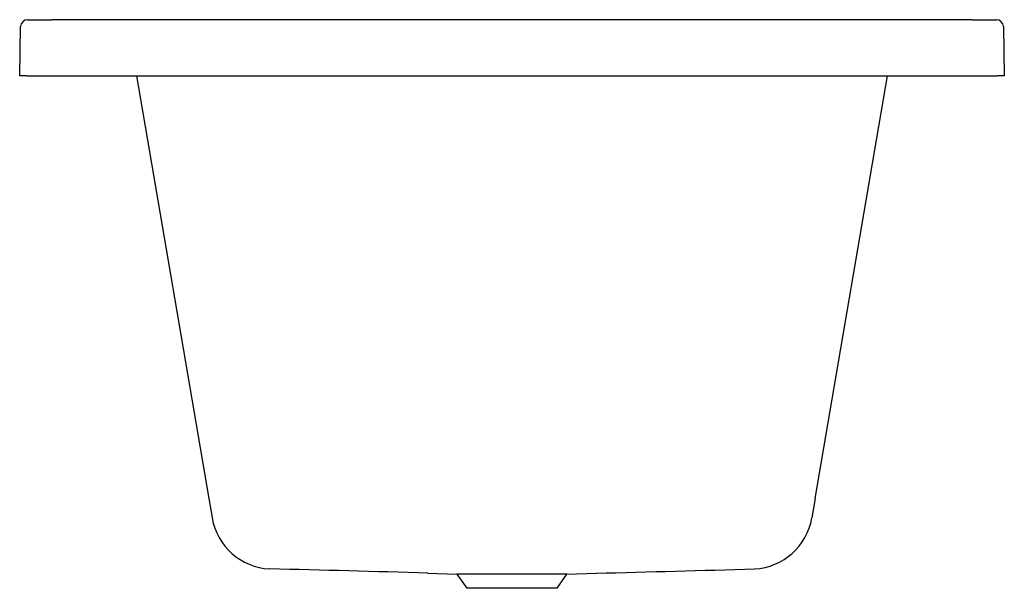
# Model space of a CAD drawing. Header units: millimetres. Extents: x 5056.872 to 5057.573, y 4435.485 to 4435.89.
import ezdxf

# ---------------------------------------------------------------- set-up
doc = ezdxf.new("R2010")
doc.units = ezdxf.units.MM
doc.layers.add('SANINDUSA', color=3, linetype='Continuous')

msp = doc.modelspace()

# ---------------------------------------------------------------- linework, layer by layer
at = {"layer": 'SANINDUSA'}
for p, q in [((5056.87195, 4435.84999), (5056.87257, 4435.88507)), ((5056.87762, 4435.88999), (5056.89502, 4435.8899)), ((5057.55028, 4435.8899), (5056.89502, 4435.8899)), ((5057.55028, 4435.8899), (5057.56769, 4435.88999)), ((5057.57274, 4435.88507), (5057.57335, 4435.84999)), ((5056.87695, 4435.84999), (5056.87195, 4435.84999)), ((5056.87695, 4435.84999), (5057.56835, 4435.84999)), ((5056.95515, 4435.84999), (5057.00663, 4435.54922)), ((5057.43868, 4435.54922), (5057.49015, 4435.84999)), ((5057.57335, 4435.84999), (5057.56835, 4435.84999)), ((5057.00663, 4435.54922), (5057.00896, 4435.53557)), ((5057.43868, 4435.54922), (5057.43631, 4435.5354)), ((5057.16257, 4435.49599), (5057.18347, 4435.49526)), ((5057.18347, 4435.49526), (5057.19059, 4435.48529)), ((5057.26183, 4435.49526), (5057.18347, 4435.49526)), ((5057.25471, 4435.48529), (5057.26183, 4435.49526)), ((5057.26183, 4435.49526), (5057.28269, 4435.49599)), ((5057.25471, 4435.48529), (5057.19059, 4435.48529))]:
    msp.add_line(p, q, dxfattribs=at)
for centre, radius, start, end in [((5056.87756, 4435.88499), 0.005, 89.41638, 178.99876), ((5057.56774, 4435.88499), 0.005, 1.0016, 90.6104), ((5057.05234, 4435.54297), 0.044, 189.81563, 266.90378), ((5057.39297, 4435.54297), 0.044, 273.2338, 350.18512), ((5056.8671, 4426.57493), 8.92597, 88.102444, 88.826147), ((5053.43041, 4579.90617), 144.46153, 271.5280913, 271.5728295)]:
    msp.add_arc(centre, radius, start, end, dxfattribs=at)

doc.saveas('drawing.dxf')
